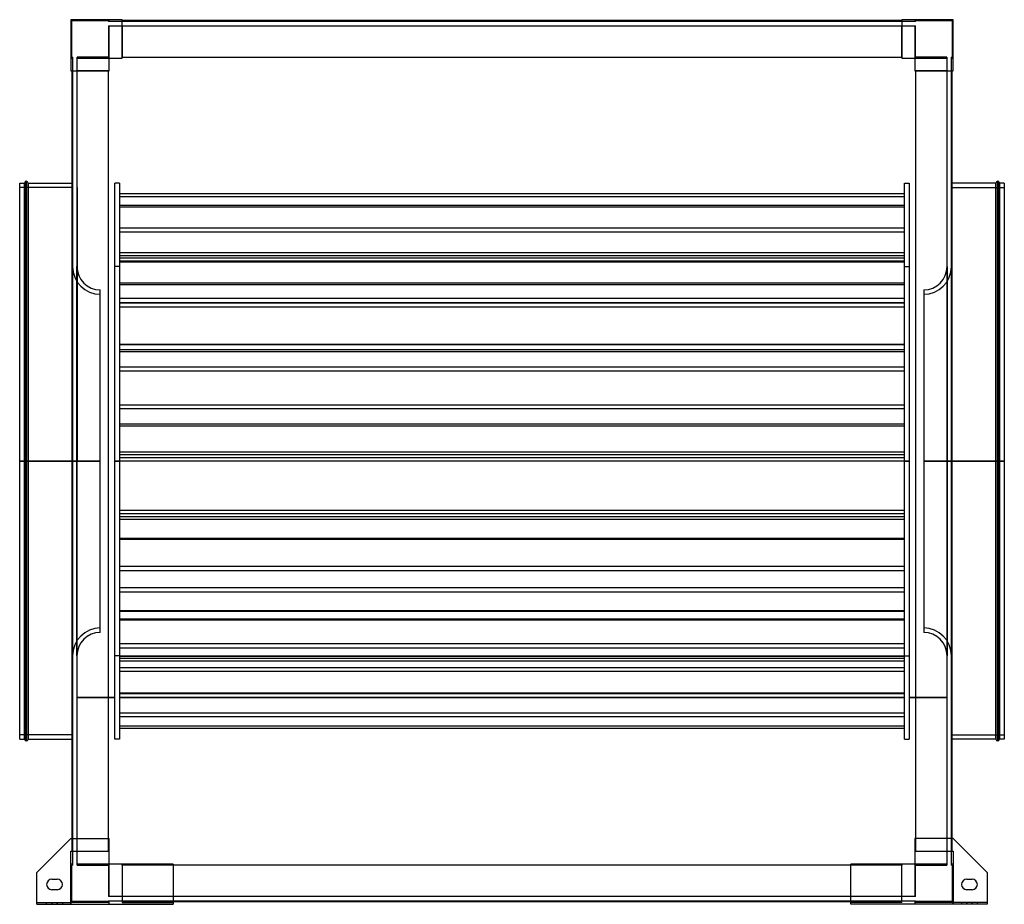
# Model space of a CAD drawing. Header units: millimetres. Extents: x -558 to 558, y -502 to 500.
import ezdxf

# ---------------------------------------------------------------- set-up
doc = ezdxf.new("R2010")
doc.units = ezdxf.units.MM
doc.layers.add('MAIN-1', color=7, linetype='Continuous')
doc.layers.add('MAIN-2', color=7, linetype='Continuous')

msp = doc.modelspace()

# ---------------------------------------------------------------- linework, layer by layer
at = {"layer": 'MAIN-1'}
for p, q in [((-442, 500), (-500, 500)), ((-500, 500), (-500, 442)), ((-442, 456.5), (-442, 500)), ((442, 499), (-442, 499)), ((442, 500), (442, 456.5)), ((500, 500), (442, 500)), ((500, 442), (500, 500)), ((-456.5, 442), (-456.5, 456.5)), ((-456.5, 456.5), (-442, 456.5)), ((-442, 457.5), (442, 457.5)), ((442, 456.5), (456.5, 456.5)), ((456.5, 456.5), (456.5, 442)), ((-500, 442), (-456.5, 442)), ((-499, 442), (-499, -427.5)), ((-457.5, -427.5), (-457.5, 442)), ((456.5, 442), (500, 442)), ((457.5, 442), (457.5, -427.5)), ((499, -427.5), (499, 442)), ((-558, 0), (-558, 315)), ((-558, 315), (-552.5, 315)), ((-552.5, 0), (-552.5, 315)), ((-550.5, 0), (-550.5, 317)), ((-548.5, 315), (-548.5, 0)), ((-548.5, 315), (-499, 315)), ((548.5, 315), (499, 315)), ((548.5, 0), (548.5, 315)), ((550.5, 317), (550.5, 0)), ((552.5, 315), (552.5, 0)), ((558, 315), (552.5, 315)), ((558, 315), (558, 0)), ((-548.5, 0), (-548.5, -315)), ((548.5, 0), (499, 0)), ((548.5, 0), (550.5, 0)), ((550.5, 0), (550.5, -317)), ((552.5, 0), (550.5, 0)), ((558, 0), (552.5, 0)), ((552.5, 0), (552.5, -315)), ((558, 0), (558, -315)), ((-552.5, 0), (-558, 0)), ((-558, -315), (-558, 0)), ((-550.5, 0), (-552.5, 0)), ((-552.5, -315), (-552.5, 0)), ((-548.5, 0), (-550.5, 0)), ((-550.5, -317), (-550.5, 0)), ((-499, 0), (-548.5, 0)), ((548.5, -315), (548.5, 0)), ((-558, -315), (-552.5, -315)), ((-548.5, -315), (-499, -315)), ((548.5, -315), (499, -315)), ((558, -315), (552.5, -315)), ((-500, -427.5), (-538.5, -466)), ((-500, -427.5), (-456.5, -427.5)), ((-456.5, -456.5), (-456.5, -427.5)), ((500, -427.5), (456.5, -427.5)), ((456.5, -427.5), (456.5, -456.5)), ((538.5, -466), (500, -427.5)), ((-384, -456.5), (-456.5, -456.5)), ((-384, -456.5), (-384, -502)), ((384, -457.5), (-384, -457.5)), ((456.5, -456.5), (384, -456.5)), ((384, -502), (384, -456.5)), ((-538.5, -502), (-538.5, -466)), ((538.5, -466), (538.5, -502)), ((-521.5, -473.5), (-515.5, -473.5)), ((515.5, -473.5), (521.5, -473.5)), ((-515.5, -485.5), (-521.5, -485.5)), ((521.5, -485.5), (515.5, -485.5)), ((-538.5, -502), (-384, -502)), ((-384, -499), (384, -499)), ((538.5, -502), (384, -502))]:
    msp.add_line(p, q, dxfattribs=at)
for centre, radius, start, end in [((-550.5, 315), 2, 90, 180), ((-550.5, 315), 2, 0, 90), ((550.5, 315), 2, 90, 180), ((550.5, 315), 2, 0, 90), ((-550.5, -315), 2, 180, 270), ((-550.5, -315), 2, 270, 0), ((550.5, -315), 2, 180, 270), ((550.5, -315), 2, 270, 0), ((-521.5, -479.5), 6, 90, 180), ((-521.5, -479.5), 6, 180, 270), ((-515.5, -479.5), 6, 0, 90), ((-515.5, -479.5), 6, 270, 0), ((515.5, -479.5), 6, 90, 180), ((515.5, -479.5), 6, 180, 270), ((521.5, -479.5), 6, 0, 90), ((521.5, -479.5), 6, 270, 0)]:
    msp.add_arc(centre, radius, start, end, dxfattribs=at)
at = {"layer": 'MAIN-2'}
for p, q in [((-500, 500), (-500, 500)), ((-500, 500), (-500, 500)), ((-499, 499), (-457.5, 499)), ((-499, 457.5), (-499, 499)), ((-499, 499), (-499, 499)), ((-457.5, 499), (-457.5, 498)), ((-457.5, 499), (-457.5, 499)), ((-457.5, 498), (-457.5, 498)), ((-456.5, 498), (-457.5, 498)), ((-457.5, 493), (-457.5, 457.5)), ((-457.5, 493), (-456.5, 493)), ((-457.5, 493), (-457.5, 493)), ((-456.5, 498), (-456.5, 500)), ((-456.5, 500), (-456.5, 500)), ((-456.5, 500), (-456.5, 500)), ((-456.5, 498), (-456.5, 498)), ((-456.5, 498), (-456.5, 498)), ((-442, 498), (-456.5, 498)), ((-456.5, 493), (-442, 493)), ((-456.5, 493), (-456.5, 493)), ((-456.5, 493), (-456.5, 493)), ((-456.5, 456.5), (-456.5, 493)), ((-442, 500), (-442, 500)), ((-442, 500), (-442, 500)), ((-442, 499), (-442, 499)), ((-442, 499), (-442, 499)), ((-442, 498), (-442, 498)), ((-442, 498), (-442, 498)), ((442, 498), (-442, 498)), ((-442, 493), (442, 493)), ((-442, 493), (-442, 493)), ((-442, 493), (-442, 493)), ((-442, 493), (-442, 457.5)), ((442, 500), (442, 500)), ((442, 500), (442, 500)), ((442, 499), (442, 499)), ((442, 499), (442, 499)), ((442, 498), (442, 498)), ((442, 498), (442, 498)), ((456.5, 498), (442, 498)), ((442, 493), (456.5, 493)), ((442, 493), (442, 493)), ((442, 493), (442, 493)), ((442, 457.5), (442, 493)), ((456.5, 500), (456.5, 498)), ((456.5, 500), (456.5, 500)), ((456.5, 500), (456.5, 500)), ((457.5, 498), (456.5, 498)), ((456.5, 498), (456.5, 498)), ((456.5, 498), (456.5, 498)), ((456.5, 493), (457.5, 493)), ((456.5, 493), (456.5, 493)), ((456.5, 493), (456.5, 493)), ((456.5, 493), (456.5, 456.5)), ((457.5, 499), (499, 499)), ((457.5, 498), (457.5, 499)), ((457.5, 499), (457.5, 499)), ((457.5, 498), (457.5, 498)), ((457.5, 457.5), (457.5, 493)), ((457.5, 493), (457.5, 493)), ((499, 499), (499, 457.5)), ((499, 499), (499, 499)), ((500, 500), (500, 500)), ((500, 500), (500, 500)), ((-500, 456.5), (-498, 456.5)), ((-500, 456.5), (-500, 456.5)), ((-500, 456.5), (-500, 456.5)), ((-498, 457.5), (-499, 457.5)), ((-499, 457.5), (-499, 457.5)), ((-498, 457.5), (-498, 456.5)), ((-498, 457.5), (-498, 457.5)), ((-498, 456.5), (-498, 442)), ((-498, 456.5), (-498, 456.5)), ((-498, 456.5), (-498, 456.5)), ((-493, 457.5), (-493, 457.5)), ((-493, 456.5), (-493, 457.5)), ((-457.5, 457.5), (-493, 457.5)), ((-493, 456.5), (-493, 456.5)), ((-493, 456.5), (-493, 456.5)), ((-493, 442), (-493, 456.5)), ((-493, 456.5), (-456.5, 456.5)), ((-457.5, 457.5), (-457.5, 457.5)), ((-456.5, 456.5), (-456.5, 456.5)), ((-456.5, 456.5), (-456.5, 456.5)), ((-456.5, 456.5), (-456.5, 456.5)), ((-456.5, 456.5), (-456.5, 456.5)), ((-456.5, 456.5), (-456.5, 456.5)), ((-456.5, 456.5), (-456.5, 456.5)), ((-442, 457.5), (-442, 457.5)), ((-442, 456.5), (-442, 457.5)), ((-442, 457.5), (-442, 457.5)), ((-442, 457.5), (-442, 457.5)), ((-442, 457.5), (-442, 457.5)), ((-442, 456.5), (-442, 456.5)), ((-442, 456.5), (-442, 456.5)), ((-442, 456.5), (-442, 456.5)), ((-442, 456.5), (-442, 456.5)), ((442, 457.5), (442, 456.5)), ((442, 457.5), (442, 457.5)), ((442, 457.5), (442, 457.5)), ((442, 457.5), (442, 457.5)), ((442, 457.5), (442, 457.5)), ((442, 456.5), (442, 456.5)), ((442, 456.5), (442, 456.5)), ((442, 456.5), (442, 456.5)), ((442, 456.5), (442, 456.5)), ((456.5, 456.5), (493, 456.5)), ((456.5, 456.5), (456.5, 456.5)), ((456.5, 456.5), (456.5, 456.5)), ((456.5, 456.5), (456.5, 456.5)), ((456.5, 456.5), (456.5, 456.5)), ((456.5, 456.5), (456.5, 456.5)), ((456.5, 456.5), (456.5, 456.5)), ((493, 457.5), (457.5, 457.5)), ((457.5, 457.5), (457.5, 457.5)), ((493, 457.5), (493, 456.5)), ((493, 457.5), (493, 457.5)), ((493, 456.5), (493, 442)), ((493, 456.5), (493, 456.5)), ((493, 456.5), (493, 456.5)), ((498, 457.5), (498, 457.5)), ((498, 456.5), (498, 457.5)), ((499, 457.5), (498, 457.5)), ((498, 456.5), (498, 456.5)), ((498, 456.5), (498, 456.5)), ((498, 442), (498, 456.5)), ((498, 456.5), (500, 456.5)), ((499, 457.5), (499, 457.5)), ((500, 456.5), (500, 456.5)), ((500, 456.5), (500, 456.5)), ((-500, 442), (-500, 442)), ((-500, 442), (-500, 442)), ((-499, 442), (-499, 442)), ((-499, 442), (-499, 442)), ((-498, 442), (-498, 442)), ((-498, 442), (-498, -442)), ((-498, 442), (-498, 442)), ((-493, 442), (-493, 442)), ((-493, 442), (-493, 442)), ((-493, -442), (-493, 442)), ((-457.5, 442), (-493, 442)), ((-457.5, 442), (-456.5, 442)), ((-457.5, 442), (-457.5, 442)), ((-457.5, 442), (-457.5, 442)), ((-457.5, 442), (-457.5, 442)), ((-457.5, 442), (-457.5, 442)), ((-456.5, 442), (-456.5, 442)), ((-456.5, 442), (-456.5, 442)), ((-456.5, 442), (-456.5, 442)), ((-456.5, 442), (-456.5, 442)), ((456.5, 442), (457.5, 442)), ((456.5, 442), (456.5, 442)), ((456.5, 442), (456.5, 442)), ((456.5, 442), (456.5, 442)), ((456.5, 442), (456.5, 442)), ((493, 442), (457.5, 442)), ((457.5, 442), (457.5, 442)), ((457.5, 442), (457.5, 442)), ((457.5, 442), (457.5, 442)), ((457.5, 442), (457.5, 442)), ((493, 442), (493, 442)), ((493, 442), (493, -442)), ((493, 442), (493, 442)), ((498, 442), (498, 442)), ((498, 442), (498, 442)), ((498, -442), (498, 442)), ((499, 442), (499, 442)), ((499, 442), (499, 442)), ((500, 442), (500, 442)), ((500, 442), (500, 442)), ((-552.5, 315), (-552.5, 0)), ((-550.5, 317), (-550.5, 0)), ((-548.5, 0), (-548.5, 315)), ((-499, 315), (-498, 315)), ((-450, 0), (-450, 315)), ((-445, 315), (-450, 315)), ((-445, 315), (-445, 0)), ((445, 0), (445, 315)), ((445, 315), (450, 315)), ((450, 315), (450, 0)), ((499, 315), (498, 315)), ((548.5, 315), (548.5, 0)), ((550.5, 0), (550.5, 317)), ((552.5, 0), (552.5, 315)), ((-498, 310), (-558, 310)), ((-498, 310), (-498, 0)), ((-493, 310), (-493, 0)), ((445, 302.9), (-445, 302.9)), ((498, 0), (498, 310)), ((498, 310), (558, 310)), ((445, 299.4), (-445, 299.4)), ((445, 289.6), (-445, 289.6)), ((445, 287.8), (-445, 287.8)), ((445, 263.9), (-445, 263.9)), ((445, 259.2), (-445, 259.2)), ((445, 236.1), (-445, 236.1)), ((445, 232.6), (-445, 232.6)), ((445, 230), (-445, 230)), ((445, 226.5), (-445, 226.5)), ((445, 226.2), (-445, 226.2)), ((445, 225.3), (-445, 225.3)), ((-498.1, 0), (-498.1, 220.5)), ((-498.1, 220.5), (-498.1, 0)), ((-498.1, 220.5), (-498, 220.5)), ((-493.1, 0), (-493.1, 220.5)), ((-493.1, 220.5), (-493.1, 0)), ((-445, 220.5), (-450, 220.5)), ((445, 220.5), (450, 220.5)), ((493.1, 0), (493.1, 220.5)), ((493.1, 220.5), (493.1, 0)), ((498.1, 220.5), (498, 220.5)), ((498.1, 0), (498.1, 220.5)), ((498.1, 220.5), (498.1, 0)), ((445, 201.4), (-445, 201.4)), ((-466.6, 0), (-466.6, 194)), ((445, 199.6), (-445, 199.6)), ((466.6, 194), (466.6, 0)), ((445, 184.1), (-445, 184.1)), ((445, 179.2), (-445, 179.2)), ((445, 179.1), (-445, 179.1)), ((445, 174.2), (-445, 174.2)), ((445, 132.1), (-445, 132.1)), ((445, 131.8), (-445, 131.8)), ((445, 126), (-445, 126)), ((445, 123.7), (-445, 123.7)), ((445, 106.4), (-445, 106.4)), ((445, 102), (-445, 102)), ((445, 63.5), (-445, 63.5)), ((445, 59.1), (-445, 59.1)), ((445, 41.8), (-445, 41.8)), ((445, 39.5), (-445, 39.5)), ((-558, 0), (-552.5, 0)), ((-558, 0), (-498, 0)), ((-552.5, 0), (-550.5, 0)), ((-552.5, 0), (-552.5, -315)), ((-550.5, 0), (-550.5, -317)), ((-550.5, 0), (-548.5, 0)), ((-548.5, 0), (-498, 0)), ((-466.6, 0), (-498.1, 0)), ((-498.1, 0), (-498.1, -220.5)), ((-498, 0), (-498, -310)), ((-493.1, 0), (-493, 0)), ((-493.1, 0), (-493.1, -220.5)), ((-466.6, 0), (-493.1, 0)), ((-450, 0), (-445, 0)), ((-445, 0), (-450, 0)), ((445, 10.3), (-445, 10.3)), ((445, 7.2), (-445, 7.2)), ((445, 3.7), (-445, 3.7)), ((-445, 0), (-445, -315)), ((450, 0), (445, 0)), ((445, 0), (450, 0)), ((450, 0), (450, -315)), ((466.6, 0), (498.1, 0)), ((466.6, 0), (493.1, 0)), ((493.1, 0), (493, 0)), ((493.1, 0), (493.1, -220.5)), ((558, 0), (498, 0)), ((499, 0), (498, 0)), ((498.1, 0), (498.1, -220.5)), ((548.5, 0), (548.5, -315)), ((-498, 0), (-558, 0)), ((-548.5, -315), (-548.5, 0)), ((-498, 0), (-499, 0)), ((-498.1, 0), (-466.6, 0)), ((-498.1, -220.5), (-498.1, 0)), ((-493, 0), (-493.1, 0)), ((-493.1, -220.5), (-493.1, 0)), ((-493.1, 0), (-466.6, 0)), ((-466.6, -194), (-466.6, 0)), ((-450, -315), (-450, 0)), ((-445, 0), (-450, 0)), ((-450, 0), (-445, 0)), ((445, -0.2), (-445, -0.2)), ((445, -315), (445, 0)), ((445, 0), (450, 0)), ((450, 0), (445, 0)), ((498.1, 0), (466.6, 0)), ((466.6, 0), (466.6, -194)), ((493.1, 0), (466.6, 0)), ((493, 0), (493.1, 0)), ((493.1, -220.5), (493.1, 0)), ((498, 0), (558, 0)), ((498, 0), (548.5, 0)), ((498, -310), (498, 0)), ((498.1, -220.5), (498.1, 0)), ((548.5, 0), (550.5, 0)), ((550.5, -317), (550.5, 0)), ((550.5, 0), (552.5, 0)), ((552.5, 0), (558, 0)), ((552.5, -315), (552.5, 0)), ((445, -55.8), (-445, -55.8)), ((445, -59.7), (-445, -59.7)), ((445, -63.1), (-445, -63.1)), ((445, -66.3), (-445, -66.3)), ((445, -87.6), (-445, -87.6)), ((445, -88.9), (-445, -88.9)), ((445, -119.2), (-445, -119.2)), ((445, -124.1), (-445, -124.1)), ((445, -143.7), (-445, -143.7)), ((445, -148.5), (-445, -148.5)), ((445, -169.6), (-445, -169.6)), ((445, -170.3), (-445, -170.3)), ((445, -178.9), (-445, -178.9)), ((445, -180.2), (-445, -180.2)), ((445, -206.8), (-445, -206.8)), ((445, -211.7), (-445, -211.7)), ((-498, -220.5), (-498.1, -220.5)), ((-445, -220.5), (-450, -220.5)), ((445, -220.9), (-445, -220.9)), ((445, -221.5), (-445, -221.5)), ((445, -220.5), (450, -220.5)), ((498, -220.5), (498.1, -220.5)), ((445, -223.6), (-445, -223.6)), ((445, -226.5), (-445, -226.5)), ((445, -234.1), (-445, -234.1)), ((445, -238.3), (-445, -238.3)), ((-450, -267.8), (-493, -267.8)), ((-493, -267.8), (-450, -267.8)), ((-450, -267.8), (-493, -267.8)), ((-450, -267.8), (-493, -267.8)), ((445, -262.9), (-445, -262.9)), ((445, -263.7), (-445, -263.7)), ((445, -267.8), (-445, -267.8)), ((-445, -267.8), (445, -267.8)), ((445, -267.8), (-445, -267.8)), ((445, -267.8), (-445, -267.8)), ((493, -267.8), (450, -267.8)), ((450, -267.8), (493, -267.8)), ((493, -267.8), (450, -267.8)), ((493, -267.8), (450, -267.8)), ((445, -285.5), (-445, -285.5)), ((445, -289.7), (-445, -289.7)), ((445, -300.2), (-445, -300.2)), ((-498, -310), (-558, -310)), ((445, -302.9), (-445, -302.9)), ((498, -310), (558, -310)), ((-499, -315), (-498, -315)), ((-445, -315), (-450, -315)), ((445, -315), (450, -315)), ((499, -315), (498, -315)), ((-500, -427.5), (-500, -427.5)), ((-500, -427.5), (-500, -427.5)), ((-499, -427.5), (-499, -442)), ((-457.5, -442), (-457.5, -427.5)), ((-456.5, -427.5), (-456.5, -427.5)), ((-456.5, -427.5), (-456.5, -427.5)), ((456.5, -427.5), (456.5, -427.5)), ((456.5, -427.5), (456.5, -427.5)), ((457.5, -427.5), (457.5, -442)), ((499, -442), (499, -427.5)), ((500, -427.5), (500, -427.5)), ((500, -427.5), (500, -427.5)), ((-500, -442), (-456.5, -442)), ((-500, -500), (-500, -442)), ((-500, -442), (-500, -442)), ((-500, -442), (-500, -442)), ((-499, -442), (-499, -442)), ((-499, -442), (-499, -442)), ((-498, -442), (-498, -442)), ((-498, -442), (-498, -456.5)), ((-498, -442), (-498, -442)), ((-493, -442), (-493, -442)), ((-493, -442), (-493, -442)), ((-493, -456.5), (-493, -442)), ((-493, -442), (-457.5, -442)), ((-457.5, -442), (-457.5, -442)), ((-456.5, -442), (-457.5, -442)), ((-457.5, -442), (-457.5, -442)), ((-457.5, -442), (-457.5, -442)), ((-457.5, -442), (-457.5, -442)), ((-456.5, -442), (-456.5, -442)), ((-456.5, -442), (-456.5, -442)), ((-456.5, -442), (-456.5, -442)), ((-456.5, -442), (-456.5, -442)), ((456.5, -442), (500, -442)), ((456.5, -442), (456.5, -442)), ((457.5, -442), (456.5, -442)), ((456.5, -442), (456.5, -442)), ((456.5, -442), (456.5, -442)), ((456.5, -442), (456.5, -442)), ((457.5, -442), (493, -442)), ((457.5, -442), (457.5, -442)), ((457.5, -442), (457.5, -442)), ((457.5, -442), (457.5, -442)), ((457.5, -442), (457.5, -442)), ((493, -442), (493, -442)), ((493, -442), (493, -456.5)), ((493, -442), (493, -442)), ((498, -442), (498, -442)), ((498, -442), (498, -442)), ((498, -456.5), (498, -442)), ((499, -442), (499, -442)), ((499, -442), (499, -442)), ((500, -442), (500, -500)), ((500, -442), (500, -442)), ((500, -442), (500, -442)), ((-500, -456.5), (-500, -456.5)), ((-498, -456.5), (-500, -456.5)), ((-500, -456.5), (-500, -456.5)), ((-499, -457.5), (-498, -457.5)), ((-499, -499), (-499, -457.5)), ((-499, -457.5), (-499, -457.5)), ((-498, -456.5), (-498, -457.5)), ((-498, -456.5), (-498, -456.5)), ((-498, -456.5), (-498, -456.5)), ((-498, -457.5), (-498, -457.5)), ((-493, -456.5), (-493, -456.5)), ((-493, -457.5), (-493, -456.5)), ((-493, -456.5), (-493, -456.5)), ((-456.5, -456.5), (-493, -456.5)), ((-493, -457.5), (-493, -457.5)), ((-493, -457.5), (-457.5, -457.5)), ((-457.5, -457.5), (-457.5, -493)), ((-457.5, -457.5), (-457.5, -457.5)), ((-456.5, -456.5), (-456.5, -456.5)), ((-456.5, -456.5), (-456.5, -456.5)), ((-456.5, -456.5), (-456.5, -456.5)), ((-456.5, -493), (-456.5, -456.5)), ((-456.5, -456.5), (-456.5, -456.5)), ((-456.5, -456.5), (-456.5, -456.5)), ((-456.5, -456.5), (-456.5, -456.5)), ((-442, -456.5), (-442, -456.5)), ((-442, -456.5), (-442, -500)), ((-442, -456.5), (-442, -456.5)), ((-442, -457.5), (-442, -456.5)), ((-442, -456.5), (-442, -456.5)), ((-442, -456.5), (-442, -456.5)), ((-442, -457.5), (-442, -457.5)), ((-442, -457.5), (-442, -493)), ((-442, -457.5), (-442, -457.5)), ((-442, -457.5), (-442, -457.5)), ((-384, -457.5), (-442, -457.5)), ((-442, -457.5), (-442, -457.5)), ((-384, -456.5), (-384, -456.5)), ((-384, -456.5), (-384, -456.5)), ((384, -456.5), (384, -456.5)), ((384, -456.5), (384, -456.5)), ((442, -457.5), (384, -457.5)), ((442, -456.5), (442, -456.5)), ((442, -500), (442, -456.5)), ((442, -456.5), (442, -456.5)), ((442, -456.5), (442, -457.5)), ((442, -456.5), (442, -456.5)), ((442, -456.5), (442, -456.5)), ((442, -457.5), (442, -457.5)), ((442, -493), (442, -457.5)), ((442, -457.5), (442, -457.5)), ((442, -457.5), (442, -457.5)), ((442, -457.5), (442, -457.5)), ((456.5, -456.5), (456.5, -456.5)), ((456.5, -456.5), (456.5, -456.5)), ((493, -456.5), (456.5, -456.5)), ((456.5, -456.5), (456.5, -456.5)), ((456.5, -456.5), (456.5, -456.5)), ((456.5, -456.5), (456.5, -493)), ((456.5, -456.5), (456.5, -456.5)), ((456.5, -456.5), (456.5, -456.5)), ((457.5, -457.5), (493, -457.5)), ((457.5, -493), (457.5, -457.5)), ((457.5, -457.5), (457.5, -457.5)), ((493, -456.5), (493, -456.5)), ((493, -456.5), (493, -457.5)), ((493, -456.5), (493, -456.5)), ((493, -457.5), (493, -457.5)), ((498, -456.5), (498, -456.5)), ((498, -457.5), (498, -456.5)), ((498, -456.5), (498, -456.5)), ((500, -456.5), (498, -456.5)), ((498, -457.5), (498, -457.5)), ((498, -457.5), (499, -457.5)), ((499, -457.5), (499, -499)), ((499, -457.5), (499, -457.5)), ((500, -456.5), (500, -456.5)), ((500, -456.5), (500, -456.5)), ((-538.5, -466), (-538.5, -466)), ((-538.5, -466), (-538.5, -466)), ((538.5, -466), (538.5, -466)), ((538.5, -466), (538.5, -466)), ((-527.5, -479.5), (-527.5, -479.5)), ((-527.5, -479.5), (-527.5, -479.5)), ((-521.5, -473.5), (-521.5, -473.5)), ((-521.5, -473.5), (-521.5, -473.5)), ((-515.5, -473.5), (-515.5, -473.5)), ((-515.5, -473.5), (-515.5, -473.5)), ((-509.5, -479.5), (-509.5, -479.5)), ((-509.5, -479.5), (-509.5, -479.5)), ((509.5, -479.5), (509.5, -479.5)), ((509.5, -479.5), (509.5, -479.5)), ((515.5, -473.5), (515.5, -473.5)), ((515.5, -473.5), (515.5, -473.5)), ((521.5, -473.5), (521.5, -473.5)), ((521.5, -473.5), (521.5, -473.5)), ((527.5, -479.5), (527.5, -479.5)), ((527.5, -479.5), (527.5, -479.5)), ((-521.5, -485.5), (-521.5, -485.5)), ((-521.5, -485.5), (-521.5, -485.5)), ((-515.5, -485.5), (-515.5, -485.5)), ((-515.5, -485.5), (-515.5, -485.5)), ((515.5, -485.5), (515.5, -485.5)), ((515.5, -485.5), (515.5, -485.5)), ((521.5, -485.5), (521.5, -485.5)), ((521.5, -485.5), (521.5, -485.5)), ((-538.5, -500), (-538.5, -500)), ((-538.5, -500), (-538.5, -500)), ((-538.5, -500), (-500, -500)), ((-538.5, -502), (-538.5, -502)), ((-538.5, -502), (-538.5, -502)), ((-527.5, -502), (-527.5, -500)), ((-527.5, -502), (-527.5, -500)), ((-521.5, -502), (-521.5, -500)), ((-521.5, -502), (-521.5, -500)), ((-521.5, -500), (-521.5, -502)), ((-521.5, -500), (-521.5, -502)), ((-515.5, -500), (-515.5, -502)), ((-515.5, -500), (-515.5, -502)), ((-515.5, -502), (-515.5, -500)), ((-515.5, -502), (-515.5, -500)), ((-509.5, -500), (-509.5, -502)), ((-509.5, -500), (-509.5, -502)), ((-500, -500), (-500, -500)), ((-500, -500), (-500, -502)), ((-500, -500), (-500, -500)), ((-456.5, -500), (-500, -500)), ((-500, -502), (-500, -500)), ((-457.5, -499), (-499, -499)), ((-499, -499), (-499, -499)), ((-456.5, -493), (-457.5, -493)), ((-457.5, -493), (-457.5, -493)), ((-457.5, -498), (-457.5, -499)), ((-457.5, -498), (-456.5, -498)), ((-457.5, -498), (-457.5, -498)), ((-457.5, -499), (-457.5, -499)), ((-456.5, -493), (-456.5, -493)), ((-456.5, -493), (-456.5, -493)), ((-442, -493), (-456.5, -493)), ((-456.5, -498), (-442, -498)), ((-456.5, -502), (-456.5, -498)), ((-456.5, -498), (-456.5, -498)), ((-456.5, -498), (-456.5, -498)), ((-456.5, -500), (-456.5, -500)), ((-456.5, -500), (-456.5, -500)), ((-456.5, -502), (-456.5, -502)), ((-456.5, -502), (-456.5, -502)), ((-442, -493), (-442, -493)), ((442, -493), (-442, -493)), ((-442, -493), (-442, -493)), ((-442, -498), (-442, -498)), ((-442, -498), (442, -498)), ((-442, -498), (-442, -498)), ((-442, -499), (-442, -499)), ((-442, -499), (-384, -499)), ((-442, -499), (-442, -499)), ((-442, -500), (-442, -500)), ((-442, -500), (-442, -500)), ((-442, -500), (-384, -500)), ((-384, -500), (-384, -500)), ((-384, -500), (-384, -500)), ((-384, -502), (-384, -502)), ((-384, -502), (-384, -502)), ((384, -499), (442, -499)), ((442, -500), (384, -500)), ((384, -500), (384, -500)), ((384, -500), (384, -500)), ((384, -502), (384, -502)), ((384, -502), (384, -502)), ((442, -493), (442, -493)), ((456.5, -493), (442, -493)), ((442, -493), (442, -493)), ((442, -498), (456.5, -498)), ((442, -498), (442, -498)), ((442, -498), (442, -498)), ((442, -499), (442, -499)), ((442, -499), (442, -499)), ((442, -500), (442, -500)), ((442, -500), (442, -500)), ((457.5, -493), (456.5, -493)), ((456.5, -493), (456.5, -493)), ((456.5, -493), (456.5, -493)), ((456.5, -498), (456.5, -498)), ((456.5, -498), (456.5, -502)), ((456.5, -498), (456.5, -498)), ((456.5, -498), (457.5, -498)), ((456.5, -500), (456.5, -500)), ((500, -500), (456.5, -500)), ((456.5, -500), (456.5, -500)), ((456.5, -502), (456.5, -502)), ((456.5, -502), (456.5, -502)), ((457.5, -493), (457.5, -493)), ((457.5, -498), (457.5, -498)), ((457.5, -499), (457.5, -498)), ((499, -499), (457.5, -499)), ((457.5, -499), (457.5, -499)), ((499, -499), (499, -499)), ((500, -500), (500, -500)), ((538.5, -500), (500, -500)), ((500, -500), (500, -502)), ((500, -500), (500, -500)), ((500, -502), (500, -500)), ((509.5, -500), (509.5, -502)), ((509.5, -500), (509.5, -502)), ((515.5, -500), (515.5, -502)), ((515.5, -500), (515.5, -502)), ((515.5, -502), (515.5, -500)), ((515.5, -502), (515.5, -500)), ((521.5, -502), (521.5, -500)), ((521.5, -502), (521.5, -500)), ((521.5, -500), (521.5, -502)), ((521.5, -500), (521.5, -502)), ((527.5, -502), (527.5, -500)), ((527.5, -502), (527.5, -500)), ((538.5, -500), (538.5, -500)), ((538.5, -500), (538.5, -500)), ((538.5, -502), (538.5, -502)), ((538.5, -502), (538.5, -502))]:
    msp.add_line(p, q, dxfattribs=at)
for centre, radius, start, end in [((-466.6, 220.5), 31.5, 180, 270), ((-466.6, 220.5), 26.5, 180.0432, 270), ((466.6, 220.5), 31.5, 270, 0), ((466.6, 220.5), 26.5, 270, 359.9567), ((-466.6, -220.5), 31.5, 90, 180), ((466.6, -220.5), 31.5, 0, 90), ((-466.6, -220.5), 26.5, 90, 179.9568), ((466.6, -220.5), 26.5, 0.0433, 90)]:
    msp.add_arc(centre, radius, start, end, dxfattribs=at)

doc.saveas('drawing.dxf')
